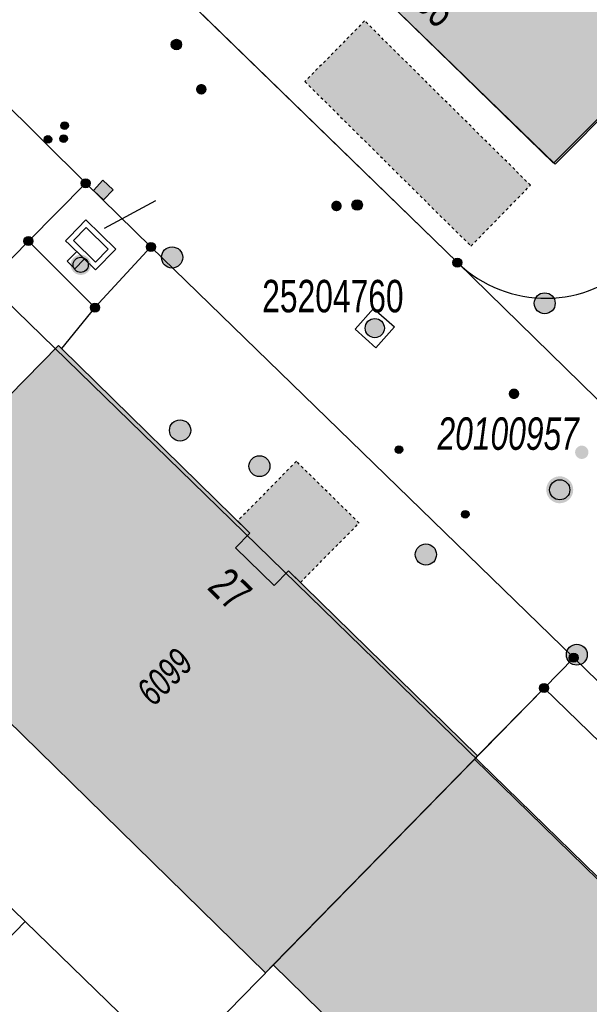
# Model space of a CAD drawing. Header units: metres. Extents: x 2695751 to 2696029, y 1260877 to 1261206.
# Tile 8 of 70: x 2695814 to 2695834, y 1260923 to 1260958. Entities that reach past the tile are written whole.
import ezdxf

# ---------------------------------------------------------------- set-up
doc = ezdxf.new("R2010")
doc.units = ezdxf.units.M
doc.header["$LTSCALE"] = 0.1
doc.linetypes.add('AUSGEZOGEN', pattern=[0])
doc.linetypes.add('VERDECKT2_S2', pattern=[0.36, 0.2, -0.16])
for name, color, linetype in [('Aménagement du territoire_Ligne de distance', 7, 'AUSGEZOGEN'), ('Limites de bien-fonds', 7, 'AUSGEZOGEN'), ('Mensuration officielle_Lignes (Couverture du sol)', 7, 'AUSGEZOGEN'), ('Mensuration officielle_Lignes (Objets divers)', 7, 'AUSGEZOGEN'), ('Mensuration officielle_Lignes de repère', 7, 'AUSGEZOGEN'), ("Mensuration officielle_N° d'assurance", 7, 'AUSGEZOGEN'), ('Mensuration officielle_N° de bâtiment', 7, 'AUSGEZOGEN'), ('Mensuration officielle_Point fixe altimétrique - N°', 7, 'AUSGEZOGEN'), ('Mensuration officielle_Point fixe planimétrique - N°', 7, 'AUSGEZOGEN'), ('Mensuration officielle_Surface (Objets divers)', 7, 'AUSGEZOGEN'), ('Mensuration officielle_Surfaces de bâtiments (Couverture du sol)', 7, 'AUSGEZOGEN'), ('Mensuration officielle_Surfaces de bâtiments (Objets divers)', 7, 'AUSGEZOGEN'), ('Points fixes eau potable', 255, 'AUSGEZOGEN'), ('Points fixes EU', 255, 'AUSGEZOGEN'), ('Points fixes gaz', 255, 'AUSGEZOGEN'), ('Points fixes mensuration officielle', 255, 'AUSGEZOGEN'), ('Points fixes réseau électrique', 255, 'AUSGEZOGEN'), ('Réseau AEW', 8, 'AUSGEZOGEN')]:
    doc.layers.add(name, color=color, linetype=linetype)
doc.styles.add('ARIAL', font='arial.ttf')

msp = doc.modelspace()

# ---------------------------------------------------------------- hatches: boundary and pattern name
at = {"layer": 'Mensuration officielle_Surfaces de bâtiments (Couverture du sol)', "true_color": 0xd2d2d2, "transparency": 33554687}
for points in [[(2695838.057, 1260965.587), (2695835.422, 1260968.162), (2695830.93, 1260963.544), (2695829.914, 1260964.533), (2695830.401, 1260965.034), (2695830.308, 1260965.124), (2695831.109, 1260965.946), (2695829.09, 1260967.91), (2695828.281, 1260967.078), (2695826.725, 1260968.592), (2695821.964, 1260963.741), (2695832.782, 1260953.218), (2695839.553, 1260960.043), (2695836.035, 1260963.527)], [(2695822.7, 1260924.549), (2695829.901, 1260931.914), (2695830.013, 1260932.028), (2695823.254, 1260938.653), (2695822.737, 1260938.126), (2695821.354, 1260939.481), (2695821.871, 1260940.009), (2695815.138, 1260946.609), (2695815.02, 1260946.725), (2695807.297, 1260938.847), (2695807.839, 1260938.316), (2695807.958, 1260938.437), (2695822.427, 1260924.27)], [(2695829.901, 1260931.914), (2695822.7, 1260924.549), (2695827.742, 1260919.62), (2695836.665, 1260910.895), (2695843.867, 1260918.259)]]:
    msp.add_hatch(color=254, dxfattribs=at).paths.add_polyline_path(points)
at = {"layer": 'Mensuration officielle_Surfaces de bâtiments (Objets divers)', "true_color": 0xebebeb, "transparency": 33554687}
for points in [[(2695829.773, 1260950.28), (2695831.906, 1260952.458), (2695825.97, 1260958.347), (2695823.837, 1260956.169)], [(2695823.533, 1260942.577), (2695821.428, 1260940.443), (2695821.871, 1260940.009), (2695821.354, 1260939.481), (2695822.737, 1260938.126), (2695823.254, 1260938.653), (2695823.675, 1260938.24), (2695825.773, 1260940.367)]]:
    msp.add_hatch(color=7, dxfattribs=at).paths.add_polyline_path(points)
at = {"layer": 'Points fixes eau potable', "transparency": 33554687}
for points in [[(2695820, 1260956.027), (2695819.987, 1260956.013), (2695819.976, 1260955.997), (2695819.966, 1260955.981), (2695819.958, 1260955.964), (2695819.952, 1260955.946), (2695819.947, 1260955.927), (2695819.945, 1260955.908), (2695819.945, 1260955.889), (2695819.946, 1260955.871), (2695819.949, 1260955.852), (2695819.955, 1260955.834), (2695819.962, 1260955.816), (2695819.97, 1260955.799), (2695819.981, 1260955.783), (2695819.993, 1260955.768), (2695820.006, 1260955.755), (2695820.021, 1260955.743), (2695820.037, 1260955.733), (2695820.054, 1260955.724), (2695820.071, 1260955.717), (2695820.089, 1260955.711), (2695820.108, 1260955.708), (2695820.127, 1260955.707), (2695820.146, 1260955.707), (2695820.165, 1260955.709), (2695820.183, 1260955.714), (2695820.201, 1260955.72), (2695820.219, 1260955.728), (2695820.235, 1260955.737), (2695820.25, 1260955.749), (2695820.264, 1260955.761), (2695820.277, 1260955.775), (2695820.288, 1260955.791), (2695820.298, 1260955.807), (2695820.306, 1260955.824), (2695820.312, 1260955.842), (2695820.317, 1260955.861), (2695820.319, 1260955.88), (2695820.319, 1260955.899), (2695820.318, 1260955.917), (2695820.315, 1260955.936), (2695820.309, 1260955.954), (2695820.302, 1260955.972), (2695820.294, 1260955.989), (2695820.283, 1260956.005), (2695820.271, 1260956.02), (2695820.258, 1260956.033), (2695820.243, 1260956.045), (2695820.227, 1260956.055), (2695820.21, 1260956.064), (2695820.193, 1260956.071), (2695820.175, 1260956.077), (2695820.156, 1260956.08), (2695820.137, 1260956.081), (2695820.118, 1260956.081), (2695820.099, 1260956.079), (2695820.081, 1260956.074), (2695820.063, 1260956.068), (2695820.045, 1260956.06), (2695820.029, 1260956.051), (2695820.014, 1260956.039)], [(2695824.831, 1260951.848), (2695824.818, 1260951.834), (2695824.807, 1260951.818), (2695824.798, 1260951.802), (2695824.79, 1260951.785), (2695824.784, 1260951.767), (2695824.78, 1260951.748), (2695824.778, 1260951.729), (2695824.778, 1260951.71), (2695824.779, 1260951.691), (2695824.783, 1260951.673), (2695824.788, 1260951.654), (2695824.795, 1260951.637), (2695824.804, 1260951.62), (2695824.815, 1260951.604), (2695824.827, 1260951.59), (2695824.841, 1260951.577), (2695824.856, 1260951.565), (2695824.872, 1260951.554), (2695824.889, 1260951.546), (2695824.906, 1260951.539), (2695824.925, 1260951.534), (2695824.943, 1260951.531), (2695824.962, 1260951.53), (2695824.981, 1260951.53), (2695825, 1260951.533), (2695825.019, 1260951.537), (2695825.036, 1260951.544), (2695825.054, 1260951.552), (2695825.07, 1260951.562), (2695825.085, 1260951.573), (2695825.099, 1260951.586), (2695825.112, 1260951.6), (2695825.123, 1260951.616), (2695825.132, 1260951.632), (2695825.14, 1260951.649), (2695825.146, 1260951.667), (2695825.15, 1260951.686), (2695825.152, 1260951.705), (2695825.152, 1260951.724), (2695825.151, 1260951.743), (2695825.147, 1260951.761), (2695825.142, 1260951.78), (2695825.135, 1260951.797), (2695825.126, 1260951.814), (2695825.115, 1260951.83), (2695825.103, 1260951.844), (2695825.089, 1260951.857), (2695825.074, 1260951.869), (2695825.058, 1260951.88), (2695825.041, 1260951.888), (2695825.024, 1260951.895), (2695825.005, 1260951.9), (2695824.987, 1260951.903), (2695824.968, 1260951.904), (2695824.949, 1260951.904), (2695824.93, 1260951.901), (2695824.911, 1260951.897), (2695824.894, 1260951.89), (2695824.876, 1260951.882), (2695824.86, 1260951.872), (2695824.845, 1260951.861)], [(2695832.787, 1260948.233), (2695832.779, 1260948.308), (2695832.757, 1260948.381), (2695832.72, 1260948.447), (2695832.67, 1260948.505), (2695832.61, 1260948.551), (2695832.542, 1260948.585), (2695832.469, 1260948.604), (2695832.393, 1260948.608), (2695832.318, 1260948.596), (2695832.247, 1260948.57), (2695832.182, 1260948.53), (2695832.127, 1260948.477), (2695832.084, 1260948.415), (2695832.054, 1260948.345), (2695832.039, 1260948.271), (2695832.039, 1260948.195), (2695832.054, 1260948.121), (2695832.084, 1260948.051), (2695832.127, 1260947.989), (2695832.182, 1260947.936), (2695832.247, 1260947.896), (2695832.318, 1260947.87), (2695832.393, 1260947.858), (2695832.469, 1260947.862), (2695832.542, 1260947.881), (2695832.61, 1260947.915), (2695832.67, 1260947.961), (2695832.72, 1260948.019), (2695832.757, 1260948.085), (2695832.779, 1260948.158)], [(2695831.18, 1260945.126), (2695831.168, 1260945.112), (2695831.156, 1260945.097), (2695831.147, 1260945.08), (2695831.139, 1260945.063), (2695831.133, 1260945.045), (2695831.129, 1260945.026), (2695831.127, 1260945.007), (2695831.127, 1260944.988), (2695831.128, 1260944.97), (2695831.132, 1260944.951), (2695831.137, 1260944.933), (2695831.144, 1260944.915), (2695831.153, 1260944.898), (2695831.164, 1260944.883), (2695831.176, 1260944.868), (2695831.19, 1260944.855), (2695831.204, 1260944.843), (2695831.22, 1260944.833), (2695831.237, 1260944.824), (2695831.255, 1260944.817), (2695831.273, 1260944.812), (2695831.292, 1260944.809), (2695831.311, 1260944.808), (2695831.33, 1260944.808), (2695831.349, 1260944.811), (2695831.367, 1260944.815), (2695831.385, 1260944.822), (2695831.402, 1260944.83), (2695831.419, 1260944.839), (2695831.434, 1260944.851), (2695831.448, 1260944.864), (2695831.46, 1260944.878), (2695831.472, 1260944.893), (2695831.481, 1260944.91), (2695831.489, 1260944.927), (2695831.495, 1260944.945), (2695831.499, 1260944.964), (2695831.501, 1260944.983), (2695831.501, 1260945.002), (2695831.5, 1260945.02), (2695831.496, 1260945.039), (2695831.491, 1260945.057), (2695831.484, 1260945.075), (2695831.475, 1260945.092), (2695831.464, 1260945.107), (2695831.452, 1260945.122), (2695831.438, 1260945.135), (2695831.424, 1260945.147), (2695831.408, 1260945.157), (2695831.391, 1260945.166), (2695831.373, 1260945.173), (2695831.355, 1260945.178), (2695831.336, 1260945.181), (2695831.317, 1260945.182), (2695831.298, 1260945.182), (2695831.279, 1260945.179), (2695831.261, 1260945.175), (2695831.243, 1260945.168), (2695831.226, 1260945.16), (2695831.209, 1260945.151), (2695831.194, 1260945.139)], [(2695833.904, 1260943.07), (2695833.886, 1260943.086), (2695833.866, 1260943.1), (2695833.845, 1260943.112), (2695833.823, 1260943.122), (2695833.8, 1260943.129), (2695833.777, 1260943.135), (2695833.753, 1260943.137), (2695833.729, 1260943.138), (2695833.705, 1260943.135), (2695833.681, 1260943.131), (2695833.658, 1260943.124), (2695833.636, 1260943.115), (2695833.615, 1260943.103), (2695833.595, 1260943.09), (2695833.576, 1260943.074), (2695833.559, 1260943.057), (2695833.544, 1260943.038), (2695833.531, 1260943.018), (2695833.521, 1260942.996), (2695833.512, 1260942.974), (2695833.506, 1260942.95), (2695833.502, 1260942.927), (2695833.5, 1260942.903), (2695833.501, 1260942.879), (2695833.505, 1260942.855), (2695833.51, 1260942.831), (2695833.518, 1260942.809), (2695833.529, 1260942.787), (2695833.541, 1260942.766), (2695833.556, 1260942.747), (2695833.572, 1260942.73), (2695833.59, 1260942.714), (2695833.61, 1260942.7), (2695833.631, 1260942.688), (2695833.653, 1260942.678), (2695833.676, 1260942.671), (2695833.699, 1260942.665), (2695833.723, 1260942.663), (2695833.747, 1260942.662), (2695833.771, 1260942.665), (2695833.795, 1260942.669), (2695833.818, 1260942.676), (2695833.84, 1260942.685), (2695833.861, 1260942.697), (2695833.881, 1260942.71), (2695833.9, 1260942.726), (2695833.917, 1260942.743), (2695833.932, 1260942.762), (2695833.945, 1260942.782), (2695833.955, 1260942.804), (2695833.964, 1260942.826), (2695833.97, 1260942.85), (2695833.974, 1260942.873), (2695833.976, 1260942.897), (2695833.975, 1260942.921), (2695833.971, 1260942.945), (2695833.966, 1260942.969), (2695833.958, 1260942.991), (2695833.947, 1260943.013), (2695833.935, 1260943.034), (2695833.92, 1260943.053)]]:
    msp.add_hatch(color=7, dxfattribs=at).paths.add_polyline_path(points)
at = {"layer": 'Points fixes EU', "transparency": 33554687}
for color, points in [(7, [(2695816.614, 1260952.639), (2695816.271, 1260952.276), (2695816.634, 1260951.933), (2695816.977, 1260952.296)]), (253, [(2695819.365, 1260949.617), (2695819.412, 1260949.678), (2695819.445, 1260949.747), (2695819.463, 1260949.821), (2695819.466, 1260949.898), (2695819.454, 1260949.974), (2695819.426, 1260950.045), (2695819.385, 1260950.11), (2695819.331, 1260950.165), (2695819.268, 1260950.208), (2695819.197, 1260950.237), (2695819.122, 1260950.252), (2695819.045, 1260950.251), (2695818.97, 1260950.235), (2695818.9, 1260950.204), (2695818.838, 1260950.159), (2695818.786, 1260950.103), (2695818.746, 1260950.038), (2695818.72, 1260949.966), (2695818.709, 1260949.89), (2695818.714, 1260949.813), (2695818.734, 1260949.739), (2695818.768, 1260949.671), (2695818.816, 1260949.611), (2695818.875, 1260949.561), (2695818.942, 1260949.525), (2695819.016, 1260949.503), (2695819.092, 1260949.496), (2695819.168, 1260949.504), (2695819.241, 1260949.528), (2695819.308, 1260949.566)]), (253, [(2695819.643, 1260943.417), (2695819.691, 1260943.477), (2695819.726, 1260943.545), (2695819.746, 1260943.619), (2695819.751, 1260943.696), (2695819.741, 1260943.772), (2695819.715, 1260943.844), (2695819.676, 1260943.91), (2695819.624, 1260943.966), (2695819.562, 1260944.011), (2695819.492, 1260944.042), (2695819.417, 1260944.059), (2695819.34, 1260944.06), (2695819.265, 1260944.046), (2695819.194, 1260944.017), (2695819.13, 1260943.974), (2695819.077, 1260943.919), (2695819.035, 1260943.854), (2695819.007, 1260943.783), (2695818.995, 1260943.707), (2695818.997, 1260943.631), (2695819.015, 1260943.556), (2695819.048, 1260943.487), (2695819.094, 1260943.426), (2695819.151, 1260943.375), (2695819.218, 1260943.337), (2695819.291, 1260943.313), (2695819.367, 1260943.304), (2695819.443, 1260943.31), (2695819.517, 1260943.332), (2695819.584, 1260943.368)]), (7, [(2695822.587, 1260942.402), (2695822.579, 1260942.477), (2695822.557, 1260942.55), (2695822.52, 1260942.616), (2695822.47, 1260942.673), (2695822.41, 1260942.72), (2695822.342, 1260942.753), (2695822.269, 1260942.772), (2695822.193, 1260942.776), (2695822.118, 1260942.765), (2695822.047, 1260942.738), (2695821.982, 1260942.698), (2695821.927, 1260942.646), (2695821.884, 1260942.584), (2695821.854, 1260942.514), (2695821.839, 1260942.44), (2695821.839, 1260942.364), (2695821.854, 1260942.289), (2695821.884, 1260942.22), (2695821.927, 1260942.157), (2695821.982, 1260942.105), (2695822.047, 1260942.065), (2695822.118, 1260942.039), (2695822.193, 1260942.027), (2695822.269, 1260942.031), (2695822.342, 1260942.05), (2695822.41, 1260942.083), (2695822.47, 1260942.13), (2695822.52, 1260942.187), (2695822.557, 1260942.254), (2695822.579, 1260942.326)]), (253, [(2695828.434, 1260938.976), (2695828.482, 1260939.037), (2695828.517, 1260939.105), (2695828.537, 1260939.179), (2695828.541, 1260939.256), (2695828.53, 1260939.332), (2695828.505, 1260939.404), (2695828.465, 1260939.469), (2695828.413, 1260939.525), (2695828.35, 1260939.57), (2695828.28, 1260939.601), (2695828.205, 1260939.617), (2695828.128, 1260939.618), (2695828.053, 1260939.603), (2695827.982, 1260939.574), (2695827.919, 1260939.531), (2695827.866, 1260939.476), (2695827.824, 1260939.411), (2695827.797, 1260939.339), (2695827.784, 1260939.264), (2695827.788, 1260939.187), (2695827.806, 1260939.113), (2695827.839, 1260939.044), (2695827.885, 1260938.982), (2695827.943, 1260938.932), (2695828.009, 1260938.894), (2695828.082, 1260938.87), (2695828.159, 1260938.862), (2695828.235, 1260938.869), (2695828.308, 1260938.891), (2695828.376, 1260938.927)])]:
    msp.add_hatch(color=color, dxfattribs=at).paths.add_polyline_path(points)
at = {"layer": 'Points fixes EU', "lineweight": 25, "transparency": 33554687}
msp.add_hatch(color=7, dxfattribs=at).paths.add_polyline_path([(2695826.563, 1260947.602), (2695826.507, 1260947.643), (2695826.443, 1260947.671), (2695826.375, 1260947.686), (2695826.306, 1260947.688), (2695826.237, 1260947.675), (2695826.173, 1260947.648), (2695826.115, 1260947.609), (2695826.067, 1260947.56), (2695826.029, 1260947.501), (2695826.004, 1260947.437), (2695825.992, 1260947.368), (2695825.994, 1260947.298), (2695826.011, 1260947.231), (2695826.04, 1260947.168), (2695826.082, 1260947.112), (2695826.134, 1260947.066), (2695826.194, 1260947.031), (2695826.26, 1260947.009), (2695826.329, 1260947.001), (2695826.399, 1260947.007), (2695826.465, 1260947.027), (2695826.527, 1260947.06), (2695826.58, 1260947.104), (2695826.624, 1260947.158), (2695826.655, 1260947.22), (2695826.674, 1260947.287), (2695826.679, 1260947.357), (2695826.669, 1260947.426), (2695826.646, 1260947.491), (2695826.61, 1260947.551)])
at = {"layer": 'Points fixes gaz', "transparency": 33554687}
for points in [[(2695819.371, 1260957.632), (2695819.341, 1260957.655), (2695819.307, 1260957.672), (2695819.27, 1260957.681), (2695819.232, 1260957.683), (2695819.195, 1260957.678), (2695819.159, 1260957.665), (2695819.127, 1260957.645), (2695819.099, 1260957.619), (2695819.077, 1260957.587), (2695819.062, 1260957.553), (2695819.055, 1260957.516), (2695819.054, 1260957.478), (2695819.062, 1260957.44), (2695819.077, 1260957.405), (2695819.098, 1260957.374), (2695819.126, 1260957.348), (2695819.158, 1260957.328), (2695819.193, 1260957.315), (2695819.231, 1260957.309), (2695819.269, 1260957.311), (2695819.306, 1260957.32), (2695819.34, 1260957.337), (2695819.37, 1260957.36), (2695819.395, 1260957.388), (2695819.413, 1260957.422), (2695819.425, 1260957.458), (2695819.428, 1260957.495), (2695819.425, 1260957.533), (2695819.414, 1260957.569), (2695819.395, 1260957.603)], [(2695825.837, 1260951.886), (2695825.807, 1260951.91), (2695825.773, 1260951.927), (2695825.736, 1260951.937), (2695825.699, 1260951.939), (2695825.661, 1260951.934), (2695825.625, 1260951.921), (2695825.593, 1260951.902), (2695825.565, 1260951.876), (2695825.543, 1260951.845), (2695825.528, 1260951.81), (2695825.52, 1260951.773), (2695825.519, 1260951.735), (2695825.526, 1260951.698), (2695825.541, 1260951.663), (2695825.562, 1260951.631), (2695825.59, 1260951.605), (2695825.622, 1260951.585), (2695825.657, 1260951.571), (2695825.694, 1260951.565), (2695825.732, 1260951.566), (2695825.769, 1260951.575), (2695825.803, 1260951.592), (2695825.834, 1260951.615), (2695825.859, 1260951.643), (2695825.877, 1260951.676), (2695825.889, 1260951.712), (2695825.893, 1260951.75), (2695825.89, 1260951.788), (2695825.879, 1260951.824), (2695825.861, 1260951.857)]]:
    msp.add_hatch(color=7, dxfattribs=at).paths.add_polyline_path(points)
at = {"layer": 'Points fixes mensuration officielle', "transparency": 33554687}
for points in [[(2695816.162, 1260952.53), (2695816.159, 1260952.563), (2695816.149, 1260952.594), (2695816.133, 1260952.623), (2695816.112, 1260952.648), (2695816.086, 1260952.668), (2695816.056, 1260952.682), (2695816.025, 1260952.691), (2695815.992, 1260952.692), (2695815.959, 1260952.687), (2695815.928, 1260952.676), (2695815.901, 1260952.659), (2695815.877, 1260952.636), (2695815.858, 1260952.609), (2695815.845, 1260952.579), (2695815.838, 1260952.546), (2695815.838, 1260952.514), (2695815.845, 1260952.481), (2695815.858, 1260952.451), (2695815.877, 1260952.424), (2695815.901, 1260952.401), (2695815.928, 1260952.384), (2695815.959, 1260952.373), (2695815.992, 1260952.368), (2695816.025, 1260952.369), (2695816.056, 1260952.378), (2695816.086, 1260952.392), (2695816.112, 1260952.412), (2695816.133, 1260952.437), (2695816.149, 1260952.466), (2695816.159, 1260952.497)], [(2695814.112, 1260950.46), (2695814.109, 1260950.493), (2695814.099, 1260950.524), (2695814.083, 1260950.553), (2695814.062, 1260950.578), (2695814.036, 1260950.598), (2695814.006, 1260950.612), (2695813.975, 1260950.621), (2695813.942, 1260950.622), (2695813.909, 1260950.617), (2695813.878, 1260950.606), (2695813.851, 1260950.589), (2695813.827, 1260950.566), (2695813.808, 1260950.539), (2695813.795, 1260950.509), (2695813.788, 1260950.476), (2695813.788, 1260950.444), (2695813.795, 1260950.411), (2695813.808, 1260950.381), (2695813.827, 1260950.354), (2695813.851, 1260950.331), (2695813.878, 1260950.314), (2695813.909, 1260950.303), (2695813.942, 1260950.298), (2695813.975, 1260950.299), (2695814.006, 1260950.308), (2695814.036, 1260950.322), (2695814.062, 1260950.342), (2695814.083, 1260950.367), (2695814.099, 1260950.396), (2695814.109, 1260950.427)], [(2695818.492, 1260950.25), (2695818.489, 1260950.283), (2695818.479, 1260950.314), (2695818.463, 1260950.343), (2695818.442, 1260950.368), (2695818.416, 1260950.388), (2695818.386, 1260950.402), (2695818.355, 1260950.411), (2695818.322, 1260950.412), (2695818.289, 1260950.407), (2695818.258, 1260950.396), (2695818.231, 1260950.379), (2695818.207, 1260950.356), (2695818.188, 1260950.329), (2695818.175, 1260950.299), (2695818.168, 1260950.266), (2695818.168, 1260950.234), (2695818.175, 1260950.201), (2695818.188, 1260950.171), (2695818.207, 1260950.144), (2695818.231, 1260950.121), (2695818.258, 1260950.104), (2695818.289, 1260950.093), (2695818.322, 1260950.088), (2695818.355, 1260950.089), (2695818.386, 1260950.098), (2695818.416, 1260950.112), (2695818.442, 1260950.132), (2695818.463, 1260950.157), (2695818.479, 1260950.186), (2695818.489, 1260950.217)], [(2695816.182, 1260949.61), (2695816.174, 1260949.683), (2695816.152, 1260949.753), (2695816.117, 1260949.817), (2695816.069, 1260949.872), (2695816.011, 1260949.917), (2695815.946, 1260949.949), (2695815.875, 1260949.968), (2695815.802, 1260949.971), (2695815.729, 1260949.96), (2695815.661, 1260949.935), (2695815.599, 1260949.896), (2695815.545, 1260949.846), (2695815.504, 1260949.786), (2695815.475, 1260949.718), (2695815.46, 1260949.647), (2695815.46, 1260949.573), (2695815.475, 1260949.502), (2695815.504, 1260949.434), (2695815.545, 1260949.374), (2695815.599, 1260949.324), (2695815.661, 1260949.285), (2695815.729, 1260949.26), (2695815.802, 1260949.249), (2695815.875, 1260949.252), (2695815.946, 1260949.271), (2695816.011, 1260949.303), (2695816.069, 1260949.348), (2695816.117, 1260949.403), (2695816.152, 1260949.467), (2695816.174, 1260949.537)], [(2695829.452, 1260949.69), (2695829.449, 1260949.723), (2695829.439, 1260949.754), (2695829.423, 1260949.783), (2695829.402, 1260949.808), (2695829.376, 1260949.828), (2695829.346, 1260949.842), (2695829.315, 1260949.851), (2695829.282, 1260949.852), (2695829.249, 1260949.847), (2695829.218, 1260949.836), (2695829.191, 1260949.819), (2695829.167, 1260949.796), (2695829.148, 1260949.769), (2695829.135, 1260949.739), (2695829.128, 1260949.706), (2695829.128, 1260949.674), (2695829.135, 1260949.641), (2695829.148, 1260949.611), (2695829.167, 1260949.584), (2695829.191, 1260949.561), (2695829.218, 1260949.544), (2695829.249, 1260949.533), (2695829.282, 1260949.528), (2695829.315, 1260949.529), (2695829.346, 1260949.538), (2695829.376, 1260949.552), (2695829.402, 1260949.572), (2695829.423, 1260949.597), (2695829.439, 1260949.626), (2695829.449, 1260949.657)], [(2695816.492, 1260948.08), (2695816.489, 1260948.113), (2695816.479, 1260948.144), (2695816.463, 1260948.173), (2695816.442, 1260948.198), (2695816.416, 1260948.218), (2695816.386, 1260948.232), (2695816.355, 1260948.241), (2695816.322, 1260948.242), (2695816.289, 1260948.237), (2695816.258, 1260948.226), (2695816.231, 1260948.209), (2695816.207, 1260948.186), (2695816.188, 1260948.159), (2695816.175, 1260948.129), (2695816.168, 1260948.096), (2695816.168, 1260948.064), (2695816.175, 1260948.031), (2695816.188, 1260948.001), (2695816.207, 1260947.974), (2695816.231, 1260947.951), (2695816.258, 1260947.934), (2695816.289, 1260947.923), (2695816.322, 1260947.918), (2695816.355, 1260947.919), (2695816.386, 1260947.928), (2695816.416, 1260947.942), (2695816.442, 1260947.962), (2695816.463, 1260947.987), (2695816.479, 1260948.016), (2695816.489, 1260948.047)], [(2695833.431, 1260941.557), (2695833.422, 1260941.654), (2695833.392, 1260941.747), (2695833.345, 1260941.833), (2695833.281, 1260941.907), (2695833.204, 1260941.966), (2695833.117, 1260942.009), (2695833.022, 1260942.034), (2695832.925, 1260942.039), (2695832.828, 1260942.024), (2695832.737, 1260941.99), (2695832.654, 1260941.938), (2695832.583, 1260941.871), (2695832.527, 1260941.791), (2695832.489, 1260941.701), (2695832.469, 1260941.606), (2695832.469, 1260941.508), (2695832.489, 1260941.413), (2695832.527, 1260941.323), (2695832.583, 1260941.243), (2695832.654, 1260941.176), (2695832.737, 1260941.124), (2695832.828, 1260941.09), (2695832.925, 1260941.075), (2695833.022, 1260941.08), (2695833.117, 1260941.105), (2695833.204, 1260941.148), (2695833.281, 1260941.207), (2695833.345, 1260941.281), (2695833.392, 1260941.367), (2695833.422, 1260941.46)], [(2695833.611, 1260935.545), (2695833.608, 1260935.578), (2695833.598, 1260935.609), (2695833.582, 1260935.638), (2695833.561, 1260935.663), (2695833.535, 1260935.683), (2695833.505, 1260935.697), (2695833.474, 1260935.706), (2695833.441, 1260935.707), (2695833.408, 1260935.702), (2695833.377, 1260935.691), (2695833.35, 1260935.674), (2695833.326, 1260935.651), (2695833.307, 1260935.624), (2695833.294, 1260935.594), (2695833.287, 1260935.561), (2695833.287, 1260935.529), (2695833.294, 1260935.496), (2695833.307, 1260935.466), (2695833.326, 1260935.439), (2695833.35, 1260935.416), (2695833.377, 1260935.399), (2695833.408, 1260935.388), (2695833.441, 1260935.383), (2695833.474, 1260935.384), (2695833.505, 1260935.393), (2695833.535, 1260935.407), (2695833.561, 1260935.427), (2695833.582, 1260935.452), (2695833.598, 1260935.481), (2695833.608, 1260935.512)], [(2695832.55, 1260934.459), (2695832.547, 1260934.492), (2695832.537, 1260934.523), (2695832.521, 1260934.552), (2695832.5, 1260934.577), (2695832.474, 1260934.597), (2695832.444, 1260934.611), (2695832.413, 1260934.62), (2695832.38, 1260934.621), (2695832.347, 1260934.616), (2695832.316, 1260934.605), (2695832.289, 1260934.588), (2695832.265, 1260934.565), (2695832.246, 1260934.538), (2695832.233, 1260934.508), (2695832.226, 1260934.475), (2695832.226, 1260934.443), (2695832.233, 1260934.41), (2695832.246, 1260934.38), (2695832.265, 1260934.353), (2695832.289, 1260934.33), (2695832.316, 1260934.313), (2695832.347, 1260934.302), (2695832.38, 1260934.297), (2695832.413, 1260934.298), (2695832.444, 1260934.307), (2695832.474, 1260934.321), (2695832.5, 1260934.341), (2695832.521, 1260934.366), (2695832.537, 1260934.395), (2695832.547, 1260934.426)]]:
    msp.add_hatch(color=7, dxfattribs=at).paths.add_polyline_path(points)
at = {"layer": 'Points fixes réseau électrique', "transparency": 33554687}
msp.add_hatch(color=7, dxfattribs=at).paths.add_polyline_path([(2695833.926, 1260935.57), (2695833.936, 1260935.645), (2695833.93, 1260935.72), (2695833.909, 1260935.793), (2695833.874, 1260935.861), (2695833.826, 1260935.919), (2695833.767, 1260935.967), (2695833.7, 1260936.002), (2695833.627, 1260936.023), (2695833.551, 1260936.029), (2695833.476, 1260936.019), (2695833.404, 1260935.995), (2695833.339, 1260935.956), (2695833.283, 1260935.905), (2695833.238, 1260935.844), (2695833.206, 1260935.775), (2695833.189, 1260935.701), (2695833.187, 1260935.625), (2695833.201, 1260935.551), (2695833.229, 1260935.48), (2695833.271, 1260935.417), (2695833.324, 1260935.363), (2695833.388, 1260935.321), (2695833.458, 1260935.293), (2695833.533, 1260935.28), (2695833.609, 1260935.282), (2695833.683, 1260935.299), (2695833.752, 1260935.331), (2695833.813, 1260935.376), (2695833.863, 1260935.432), (2695833.902, 1260935.498)])
at = {"layer": 'Réseau AEW', "transparency": 33554687}
for points in [[(2695815.105, 1260954.596), (2695815.105, 1260954.582), (2695815.107, 1260954.568), (2695815.111, 1260954.555), (2695815.116, 1260954.542), (2695815.122, 1260954.529), (2695815.129, 1260954.517), (2695815.138, 1260954.506), (2695815.147, 1260954.496), (2695815.158, 1260954.487), (2695815.169, 1260954.479), (2695815.181, 1260954.473), (2695815.194, 1260954.467), (2695815.208, 1260954.463), (2695815.221, 1260954.46), (2695815.235, 1260954.459), (2695815.249, 1260954.459), (2695815.263, 1260954.46), (2695815.276, 1260954.463), (2695815.29, 1260954.467), (2695815.303, 1260954.473), (2695815.315, 1260954.479), (2695815.326, 1260954.487), (2695815.337, 1260954.496), (2695815.346, 1260954.506), (2695815.355, 1260954.517), (2695815.362, 1260954.529), (2695815.368, 1260954.542), (2695815.373, 1260954.555), (2695815.377, 1260954.568), (2695815.379, 1260954.582), (2695815.379, 1260954.596), (2695815.379, 1260954.61), (2695815.377, 1260954.624), (2695815.373, 1260954.637), (2695815.368, 1260954.65), (2695815.362, 1260954.663), (2695815.355, 1260954.675), (2695815.346, 1260954.686), (2695815.337, 1260954.696), (2695815.326, 1260954.705), (2695815.315, 1260954.713), (2695815.303, 1260954.719), (2695815.29, 1260954.725), (2695815.276, 1260954.729), (2695815.263, 1260954.732), (2695815.249, 1260954.733), (2695815.235, 1260954.733), (2695815.221, 1260954.732), (2695815.208, 1260954.729), (2695815.194, 1260954.725), (2695815.181, 1260954.719), (2695815.169, 1260954.713), (2695815.158, 1260954.705), (2695815.147, 1260954.696), (2695815.138, 1260954.686), (2695815.129, 1260954.675), (2695815.122, 1260954.663), (2695815.116, 1260954.65), (2695815.111, 1260954.637), (2695815.107, 1260954.624), (2695815.105, 1260954.61)], [(2695814.51, 1260954.099), (2695814.51, 1260954.085), (2695814.512, 1260954.071), (2695814.516, 1260954.058), (2695814.521, 1260954.045), (2695814.527, 1260954.032), (2695814.534, 1260954.02), (2695814.543, 1260954.009), (2695814.552, 1260953.999), (2695814.563, 1260953.99), (2695814.574, 1260953.982), (2695814.586, 1260953.976), (2695814.599, 1260953.97), (2695814.613, 1260953.966), (2695814.626, 1260953.963), (2695814.64, 1260953.962), (2695814.654, 1260953.962), (2695814.668, 1260953.963), (2695814.681, 1260953.966), (2695814.695, 1260953.97), (2695814.708, 1260953.976), (2695814.72, 1260953.982), (2695814.731, 1260953.99), (2695814.742, 1260953.999), (2695814.751, 1260954.009), (2695814.76, 1260954.02), (2695814.767, 1260954.032), (2695814.773, 1260954.045), (2695814.778, 1260954.058), (2695814.782, 1260954.071), (2695814.784, 1260954.085), (2695814.784, 1260954.099), (2695814.784, 1260954.113), (2695814.782, 1260954.127), (2695814.778, 1260954.14), (2695814.773, 1260954.153), (2695814.767, 1260954.166), (2695814.76, 1260954.178), (2695814.751, 1260954.189), (2695814.742, 1260954.199), (2695814.731, 1260954.208), (2695814.72, 1260954.216), (2695814.708, 1260954.222), (2695814.695, 1260954.228), (2695814.681, 1260954.232), (2695814.668, 1260954.235), (2695814.654, 1260954.236), (2695814.64, 1260954.236), (2695814.626, 1260954.235), (2695814.613, 1260954.232), (2695814.599, 1260954.228), (2695814.586, 1260954.222), (2695814.574, 1260954.216), (2695814.563, 1260954.208), (2695814.552, 1260954.199), (2695814.543, 1260954.189), (2695814.534, 1260954.178), (2695814.527, 1260954.166), (2695814.521, 1260954.153), (2695814.516, 1260954.14), (2695814.512, 1260954.127), (2695814.51, 1260954.113)], [(2695815.069, 1260954.131), (2695815.069, 1260954.117), (2695815.071, 1260954.103), (2695815.075, 1260954.09), (2695815.08, 1260954.077), (2695815.086, 1260954.064), (2695815.093, 1260954.052), (2695815.102, 1260954.041), (2695815.111, 1260954.031), (2695815.122, 1260954.022), (2695815.133, 1260954.014), (2695815.145, 1260954.008), (2695815.158, 1260954.002), (2695815.172, 1260953.998), (2695815.185, 1260953.995), (2695815.199, 1260953.994), (2695815.213, 1260953.994), (2695815.227, 1260953.995), (2695815.24, 1260953.998), (2695815.254, 1260954.002), (2695815.267, 1260954.008), (2695815.279, 1260954.014), (2695815.29, 1260954.022), (2695815.301, 1260954.031), (2695815.31, 1260954.041), (2695815.319, 1260954.052), (2695815.326, 1260954.064), (2695815.332, 1260954.077), (2695815.337, 1260954.09), (2695815.341, 1260954.103), (2695815.343, 1260954.117), (2695815.343, 1260954.131), (2695815.343, 1260954.145), (2695815.341, 1260954.159), (2695815.337, 1260954.172), (2695815.332, 1260954.185), (2695815.326, 1260954.198), (2695815.319, 1260954.21), (2695815.31, 1260954.221), (2695815.301, 1260954.231), (2695815.29, 1260954.24), (2695815.279, 1260954.248), (2695815.267, 1260954.254), (2695815.254, 1260954.26), (2695815.24, 1260954.264), (2695815.227, 1260954.267), (2695815.213, 1260954.268), (2695815.199, 1260954.268), (2695815.185, 1260954.267), (2695815.172, 1260954.264), (2695815.158, 1260954.26), (2695815.145, 1260954.254), (2695815.133, 1260954.248), (2695815.122, 1260954.24), (2695815.111, 1260954.231), (2695815.102, 1260954.221), (2695815.093, 1260954.21), (2695815.086, 1260954.198), (2695815.08, 1260954.185), (2695815.075, 1260954.172), (2695815.071, 1260954.159), (2695815.069, 1260954.145)], [(2695827.06, 1260942.995), (2695827.06, 1260942.981), (2695827.062, 1260942.967), (2695827.066, 1260942.954), (2695827.071, 1260942.941), (2695827.077, 1260942.928), (2695827.084, 1260942.916), (2695827.093, 1260942.905), (2695827.102, 1260942.895), (2695827.113, 1260942.886), (2695827.124, 1260942.878), (2695827.136, 1260942.872), (2695827.149, 1260942.866), (2695827.163, 1260942.862), (2695827.176, 1260942.859), (2695827.19, 1260942.858), (2695827.204, 1260942.858), (2695827.218, 1260942.859), (2695827.231, 1260942.862), (2695827.245, 1260942.866), (2695827.258, 1260942.872), (2695827.27, 1260942.878), (2695827.281, 1260942.886), (2695827.292, 1260942.895), (2695827.301, 1260942.905), (2695827.31, 1260942.916), (2695827.317, 1260942.928), (2695827.323, 1260942.941), (2695827.328, 1260942.954), (2695827.332, 1260942.967), (2695827.334, 1260942.981), (2695827.334, 1260942.995), (2695827.334, 1260943.009), (2695827.332, 1260943.023), (2695827.328, 1260943.036), (2695827.323, 1260943.049), (2695827.317, 1260943.062), (2695827.31, 1260943.074), (2695827.301, 1260943.085), (2695827.292, 1260943.095), (2695827.281, 1260943.104), (2695827.27, 1260943.112), (2695827.258, 1260943.118), (2695827.245, 1260943.124), (2695827.231, 1260943.128), (2695827.218, 1260943.131), (2695827.204, 1260943.132), (2695827.19, 1260943.132), (2695827.176, 1260943.131), (2695827.163, 1260943.128), (2695827.149, 1260943.124), (2695827.136, 1260943.118), (2695827.124, 1260943.112), (2695827.113, 1260943.104), (2695827.102, 1260943.095), (2695827.093, 1260943.085), (2695827.084, 1260943.074), (2695827.077, 1260943.062), (2695827.071, 1260943.049), (2695827.066, 1260943.036), (2695827.062, 1260943.023), (2695827.06, 1260943.009)], [(2695829.432, 1260940.682), (2695829.432, 1260940.668), (2695829.434, 1260940.654), (2695829.438, 1260940.641), (2695829.443, 1260940.628), (2695829.449, 1260940.615), (2695829.456, 1260940.603), (2695829.465, 1260940.592), (2695829.474, 1260940.582), (2695829.485, 1260940.573), (2695829.496, 1260940.565), (2695829.508, 1260940.559), (2695829.521, 1260940.553), (2695829.535, 1260940.549), (2695829.548, 1260940.546), (2695829.562, 1260940.545), (2695829.576, 1260940.545), (2695829.59, 1260940.546), (2695829.603, 1260940.549), (2695829.617, 1260940.553), (2695829.63, 1260940.559), (2695829.642, 1260940.565), (2695829.653, 1260940.573), (2695829.664, 1260940.582), (2695829.673, 1260940.592), (2695829.682, 1260940.603), (2695829.689, 1260940.615), (2695829.695, 1260940.628), (2695829.7, 1260940.641), (2695829.704, 1260940.654), (2695829.706, 1260940.668), (2695829.706, 1260940.682), (2695829.706, 1260940.696), (2695829.704, 1260940.71), (2695829.7, 1260940.723), (2695829.695, 1260940.736), (2695829.689, 1260940.749), (2695829.682, 1260940.761), (2695829.673, 1260940.772), (2695829.664, 1260940.782), (2695829.653, 1260940.791), (2695829.642, 1260940.799), (2695829.63, 1260940.805), (2695829.617, 1260940.811), (2695829.603, 1260940.815), (2695829.59, 1260940.818), (2695829.576, 1260940.819), (2695829.562, 1260940.819), (2695829.548, 1260940.818), (2695829.535, 1260940.815), (2695829.521, 1260940.811), (2695829.508, 1260940.805), (2695829.496, 1260940.799), (2695829.485, 1260940.791), (2695829.474, 1260940.782), (2695829.465, 1260940.772), (2695829.456, 1260940.761), (2695829.449, 1260940.749), (2695829.443, 1260940.736), (2695829.438, 1260940.723), (2695829.434, 1260940.71), (2695829.432, 1260940.696)]]:
    msp.add_hatch(color=1, dxfattribs=at).paths.add_polyline_path(points)

# ---------------------------------------------------------------- linework, layer by layer
at = {"layer": 'Aménagement du territoire_Ligne de distance', "color": 7, "linetype": 'AUSGEZOGEN', "transparency": 33554687}
msp.add_line((2695832.73, 1260953.25), (2695878.33, 1260999.13), dxfattribs=at)
for points in [[(2695757, 1261027.08), (2695794.42, 1260990.6), (2695832.73, 1260953.25)], [(2695877.585, 1260882.381), (2695879.05, 1260884.09), (2695849.73, 1260912.66), (2695820.73, 1260940.94), (2695782.41, 1260978.28), (2695752.611, 1261007.331)]]:
    msp.add_lwpolyline(points, dxfattribs=at)
at = {"layer": 'Limites de bien-fonds', "color": 7, "linetype": 'AUSGEZOGEN', "transparency": 33554687}
for p, q in [((2695817.28, 1260961.39), (2695829.29, 1260949.69)), ((2695812.44, 1260956.07), (2695816, 1260952.53)), ((2695816, 1260952.53), (2695813.95, 1260950.46)), ((2695818.33, 1260950.25), (2695816, 1260952.53)), ((2695813.95, 1260950.46), (2695801.66, 1260937.93)), ((2695818.33, 1260950.25), (2695833.449, 1260935.545)), ((2695829.29, 1260949.69), (2695839.96, 1260939.24)), ((2695833.449, 1260935.545), (2695832.388, 1260934.459)), ((2695832.388, 1260934.459), (2695819.166, 1260920.924)), ((2695832.388, 1260934.459), (2695850.29, 1260917.01))]:
    msp.add_line(p, q, dxfattribs=at)
for points in [[(2695813.95, 1260950.46), (2695816.33, 1260948.08), (2695818.33, 1260950.25)], [(2695819.166, 1260920.924), (2695818.45, 1260921.62), (2695801.66, 1260937.93)], [(2695851.362, 1260918.112), (2695847.2, 1260922.17), (2695833.449, 1260935.545)]]:
    msp.add_lwpolyline(points, dxfattribs=at)
msp.add_arc((2695832.45, 1260952.963), 4.549, 226.0101, 315.0676, dxfattribs=at)
at = {"layer": 'Mensuration officielle_Lignes (Couverture du sol)', "color": 7, "linetype": 'AUSGEZOGEN', "transparency": 33554687}
for p, q in [((2695813.95, 1260950.46), (2695816, 1260952.53)), ((2695801.66, 1260937.93), (2695813.95, 1260950.46)), ((2695833.449, 1260935.545), (2695832.388, 1260934.459)), ((2695832.388, 1260934.459), (2695830.013, 1260932.028)), ((2695832.388, 1260934.459), (2695846.376, 1260920.825)), ((2695822.7, 1260924.549), (2695829.901, 1260931.914)), ((2695830.013, 1260932.028), (2695829.901, 1260931.914)), ((2695829.901, 1260931.914), (2695843.867, 1260918.259)), ((2695827.742, 1260919.62), (2695822.7, 1260924.549))]:
    msp.add_line(p, q, dxfattribs=at)
for points in [[(2695829.29, 1260949.69), (2695817.28, 1260961.39), (2695807.47, 1260970.894)], [(2695839.553, 1260960.043), (2695832.782, 1260953.218), (2695821.964, 1260963.741), (2695826.725, 1260968.592), (2695828.281, 1260967.078), (2695829.09, 1260967.91), (2695831.109, 1260965.946), (2695830.308, 1260965.124), (2695830.401, 1260965.034), (2695829.914, 1260964.533), (2695830.93, 1260963.544), (2695835.422, 1260968.162), (2695838.057, 1260965.587)], [(2695816, 1260952.53), (2695818.33, 1260950.25), (2695833.449, 1260935.545)], [(2695813.95, 1260950.46), (2695816.33, 1260948.08), (2695815.138, 1260946.609)], [(2695822.7, 1260924.549), (2695822.427, 1260924.27), (2695807.958, 1260938.437), (2695807.839, 1260938.316), (2695807.297, 1260938.847), (2695815.02, 1260946.725), (2695815.138, 1260946.609)], [(2695815.138, 1260946.609), (2695821.871, 1260940.009), (2695821.354, 1260939.481), (2695822.737, 1260938.126), (2695823.254, 1260938.653), (2695830.013, 1260932.028)], [(2695811.292, 1260923.493), (2695813.837, 1260926.101), (2695801.66, 1260937.93)], [(2695851.362, 1260918.112), (2695847.2, 1260922.17), (2695833.449, 1260935.545)]]:
    msp.add_lwpolyline(points, dxfattribs=at)
msp.add_arc((2695832.45, 1260952.963), 4.549, 226.0101, 315.0676, dxfattribs=at)
at = {"layer": 'Mensuration officielle_Lignes (Objets divers)', "color": 7, "linetype": 'AUSGEZOGEN', "transparency": 33554687}
msp.add_lwpolyline([(2695816.006, 1260951.224), (2695817.08, 1260950.176), (2695816.347, 1260949.425), (2695815.416, 1260950.332), (2695815.273, 1260950.472), (2695815.413, 1260950.615), (2695816.006, 1260951.224)], close=True, dxfattribs=at)
msp.add_lwpolyline([(2695815.946, 1260949.816), (2695815.611, 1260949.472), (2695815.339, 1260949.737), (2695815.674, 1260950.081)], dxfattribs=at)
at = {"layer": 'Mensuration officielle_Lignes de repère', "color": 7, "linetype": 'AUSGEZOGEN', "transparency": 33554687}
msp.add_line((2695818.497, 1260951.904), (2695816.656, 1260950.907), dxfattribs=at)
at = {"layer": 'Mensuration officielle_Surface (Objets divers)', "color": 7, "linetype": 'VERDECKT2_S2', "transparency": 33554687}
msp.add_line((2695823.533, 1260942.577), (2695821.428, 1260940.443), dxfattribs=at)
msp.add_lwpolyline([(2695829.773, 1260950.28), (2695831.906, 1260952.458), (2695825.97, 1260958.347), (2695823.837, 1260956.169), (2695829.773, 1260950.28)], close=True, dxfattribs=at)
at = {"layer": 'Mensuration officielle_Surface (Objets divers)', "color": 7, "linetype": 'AUSGEZOGEN', "transparency": 33554687}
for points in [[(2695816.006, 1260951.224), (2695815.413, 1260950.615), (2695815.273, 1260950.472), (2695815.416, 1260950.332), (2695816.347, 1260949.425), (2695817.08, 1260950.176), (2695816.006, 1260951.224)], [(2695816.797, 1260950.173), (2695816.01, 1260950.941), (2695815.556, 1260950.475), (2695816.343, 1260949.707), (2695816.797, 1260950.173)]]:
    msp.add_lwpolyline(points, close=True, dxfattribs=at)
at = {"layer": 'Mensuration officielle_Surface (Objets divers)', "color": 7, "linetype": 'VERDECKT2_S2', "transparency": 33554687}
msp.add_lwpolyline([(2695823.675, 1260938.24), (2695825.773, 1260940.367), (2695823.533, 1260942.577)], dxfattribs=at)
at = {"layer": 'Mensuration officielle_Surface (Objets divers)', "color": 7, "linetype": 'AUSGEZOGEN', "transparency": 33554687}
msp.add_lwpolyline([(2695821.428, 1260940.443), (2695821.871, 1260940.009), (2695821.354, 1260939.481), (2695822.737, 1260938.126), (2695823.254, 1260938.653), (2695823.675, 1260938.24)], dxfattribs=at)
at = {"layer": 'Points fixes eau potable', "transparency": 33554687}
msp.add_circle((2695832.412, 1260948.233), 0.375, dxfattribs=at)
at = {"layer": 'Points fixes EU', "lineweight": 25, "transparency": 33554687}
msp.add_line((2695825.629, 1260947.303), (2695826.293, 1260948.051), dxfattribs=at)
at = {"layer": 'Points fixes EU', "color": 31, "lineweight": 25, "transparency": 33554687}
for p, q in [((2695826.293, 1260948.051), (2695827.041, 1260947.387)), ((2695826.377, 1260946.639), (2695825.629, 1260947.303)), ((2695827.041, 1260947.387), (2695826.377, 1260946.639))]:
    msp.add_line(p, q, dxfattribs=at)
at = {"layer": 'Points fixes EU', "transparency": 33554687}
msp.add_lwpolyline([(2695816.614, 1260952.639), (2695816.977, 1260952.296), (2695816.634, 1260951.933), (2695816.271, 1260952.276), (2695816.614, 1260952.639)], close=True, dxfattribs=at)
for centre, radius in [((2695819.088, 1260949.875), 0.379), ((2695819.373, 1260943.682), 0.379), ((2695822.212, 1260942.402), 0.375), ((2695828.163, 1260939.24), 0.379)]:
    msp.add_circle(centre, radius, dxfattribs=at)
at = {"layer": 'Points fixes EU', "lineweight": 25, "transparency": 33554687}
msp.add_circle((2695826.335, 1260947.345), 0.344, dxfattribs=at)
at = {"layer": 'Points fixes gaz', "transparency": 33554687}
for centre in [(2695819.241, 1260957.496), (2695825.706, 1260951.752)]:
    msp.add_circle(centre, 0.187, dxfattribs=at)
at = {"layer": 'Points fixes mensuration officielle', "color": 7, "transparency": 33554687}
for centre, radius in [((2695816, 1260952.53), 0.162), ((2695813.95, 1260950.46), 0.162), ((2695818.33, 1260950.25), 0.162), ((2695815.82, 1260949.61), 0.27), ((2695829.29, 1260949.69), 0.162), ((2695816.33, 1260948.08), 0.162), ((2695832.949, 1260941.557), 0.36), ((2695833.449, 1260935.545), 0.162), ((2695832.388, 1260934.459), 0.162)]:
    msp.add_circle(centre, radius, dxfattribs=at)
at = {"layer": 'Points fixes réseau électrique', "transparency": 33554687}
msp.add_circle((2695833.561, 1260935.654), 0.375, dxfattribs=at)
at = {"layer": 'Réseau AEW', "color": 1, "transparency": 33554687}
for centre in [(2695815.242, 1260954.596), (2695814.647, 1260954.099), (2695815.206, 1260954.131), (2695827.197, 1260942.995), (2695829.569, 1260940.682)]:
    msp.add_circle(centre, 0.137, dxfattribs=at)

# ---------------------------------------------------------------- texts
at = {"layer": "Mensuration officielle_N° d'assurance", "color": 7, "transparency": 33554687, "insert": (2695818.823, 1260934.858), "char_height": 0.96842, "width": 2.46457, "attachment_point": 5, "rotation": 45.6453, "style": 'ARIAL'}
msp.add_mtext('\\A1;{\\fArial|i1|b0;\\H0.968418;\\W0.700000;\\C7;6099}\\P', dxfattribs=at)
at = {"layer": 'Mensuration officielle_N° de bâtiment', "color": 7, "transparency": 33554687, "char_height": 1.1621, "width": 1.68109, "style": 'ARIAL'}
for s, insert, attachment_point, rotation in [('\\W0.70;36', (2695828.123, 1260958.458), 8, 315.792), ('\\W0.70;27', (2695821.571, 1260938.413), 2, 315.6048)]:
    msp.add_mtext(s, dxfattribs=dict(at, insert=insert, attachment_point=attachment_point, rotation=rotation))
at = {"layer": 'Mensuration officielle_Point fixe altimétrique - N°', "color": 7, "transparency": 33554687, "insert": (2695822.31, 1260947.893), "char_height": 1.1621, "width": 5.50735, "attachment_point": 7, "style": 'ARIAL'}
msp.add_mtext('\\W0.70;25204760', dxfattribs=at)
at = {"layer": 'Mensuration officielle_Point fixe planimétrique - N°', "color": 7, "transparency": 33554687, "insert": (2695828.578, 1260942.971), "char_height": 1.1621, "width": 5.50234, "attachment_point": 7, "style": 'ARIAL'}
msp.add_mtext('\\A1;{\\fArial|i1|b0;\\H1.162102;\\W0.700000;\\C7;20100957}\\P', dxfattribs=at)

doc.saveas('drawing.dxf')
